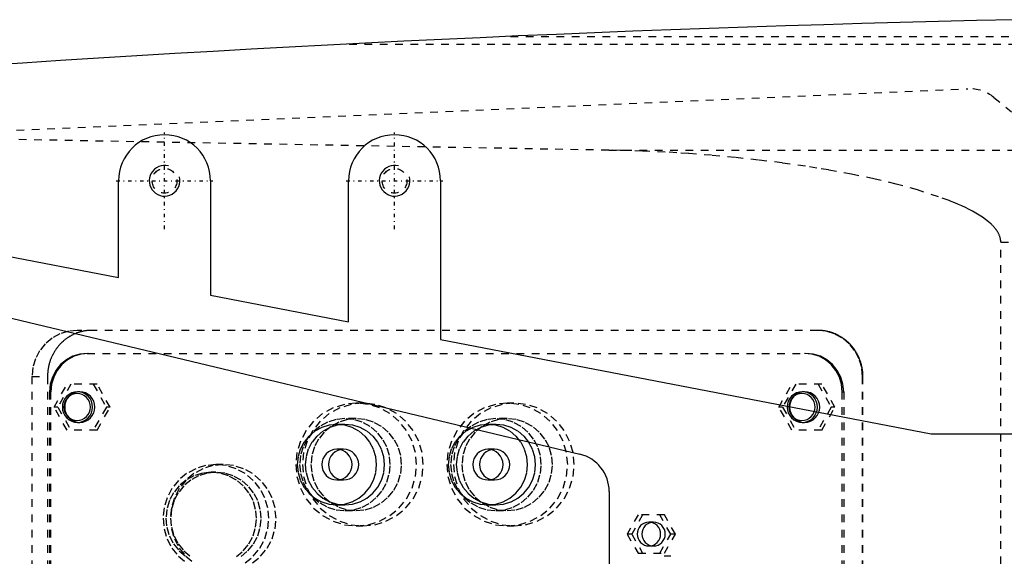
# Model space of a CAD drawing. Extents: x -1055 to 181, y -120 to 120.
# Tile 4 of 8: x -819 to -690, y 9 to 79. Entities that reach past the tile are written whole.
import ezdxf

# ---------------------------------------------------------------- set-up
doc = ezdxf.new("R2010")
doc.units = 0
doc.linetypes.add('CENTER', pattern=[1.5, 0.45, -0.5, 0.05, -0.5])
doc.linetypes.add('DASHED', pattern=[2, 1, -1])
for name, color, linetype in [('AM_0', 7, 'CONTINUOUS'), ('AM_10', 7, 'CONTINUOUS'), ('AM_3', 7, 'DASHED'), ('AM_7', 7, 'CENTER')]:
    doc.layers.add(name, color=color, linetype=linetype)

msp = doc.modelspace()

# ---------------------------------------------------------------- linework, layer by layer
at = {"layer": 'AM_0', "color": 7, "linetype": 'CONTINUOUS'}
for p, q in [((-806, 45.38), (-806, 58)), ((-794, 58), (-794, 43.08)), ((-776, 39.62), (-776, 58)), ((-764, 58), (-764, 37.31)), ((-830, 50), (-806, 45.38)), ((-794, 43.08), (-776, 39.62)), ((-828.85, 42.23), (-745.84, 22.36)), ((-764, 37.31), (-700, 25)), ((-700, 25), (-686.46, 25)), ((-742, 17.5), (-742, 7))]:
    msp.add_line(p, q, dxfattribs=at)
for centre, radius, start, end in [((-623.05, -2920.27), 3000, 91.26165, 97.35313), ((-800, 58), 6, 0, 180), ((-770, 58), 6, 0, 180), ((-747, 17.5), 5, 0, 76.5442)]:
    msp.add_arc(centre, radius, start, end, dxfattribs=at)
at = {"layer": 'AM_10', "color": 7, "linetype": 'CONTINUOUS'}
for centre in [(-800, 58), (-770, 58)]:
    msp.add_arc(centre, 2, 75, 15, dxfattribs=at)
at = {"layer": 'AM_3', "color": 6, "linetype": 'DASHED'}
for p, q in [((-775.92, 75.83), (-534.85, 75.83)), ((-754.88, 76.83), (-538.61, 76.83)), ((-925.22, 60), (-695.22, 70)), ((-691.83, 68.87), (-681.34, 60.27)), ((-742.03, 61.98), (-839.33, 63.73)), ((-742.03, 61.98), (-683.43, 61.98)), ((-690.94, 50), (-563.33, 50)), ((-690.94, -50), (-690.94, 50)), ((-714.78, 38.5), (-811.38, 38.5)), ((-810.08, 35.5), (-716.35, 35.5)), ((-817.29, 32.5), (-817.29, -32.5)), ((-817.29, 32.5), (-815.26, 32.5)), ((-815.26, 32.5), (-815.26, -32.5)), ((-708.96, -32.5), (-708.96, 32.5)), ((-708.96, 32.5), (-708.91, 32.5)), ((-708.91, -32.5), (-708.91, 32.5)), ((-814.41, 28.5), (-812.71, 31.5)), ((-812.22, 31.5), (-813.93, 28.5)), ((-808.81, 31.5), (-812.71, 31.5)), ((-809.3, 31.5), (-807.59, 28.5)), ((-807.1, 28.5), (-808.81, 31.5)), ((-719.87, 28.5), (-718.17, 31.5)), ((-717.68, 31.5), (-719.39, 28.5)), ((-714.27, 31.5), (-718.17, 31.5)), ((-714.75, 31.5), (-713.05, 28.5)), ((-712.56, 28.5), (-714.27, 31.5)), ((-815, 30.5), (-814.83, 30.5)), ((-815, 30.5), (-815, -30.5)), ((-814.83, -30.5), (-814.83, 30.5)), ((-811.05, 30.5), (-811.36, 30.5)), ((-716.51, 30.5), (-716.82, 30.5)), ((-711.6, 30.5), (-711.42, 30.5)), ((-711.6, -30.5), (-711.6, 30.5)), ((-711.42, 30.5), (-711.42, -30.5)), ((-812.71, 25.5), (-814.41, 28.5)), ((-813.93, 28.5), (-814.41, 28.5)), ((-813.93, 28.5), (-812.22, 25.5)), ((-807.59, 28.5), (-809.3, 25.5)), ((-808.81, 25.5), (-807.1, 28.5)), ((-807.1, 28.5), (-807.59, 28.5)), ((-774.13, 29), (-775, 29)), ((-754.43, 29), (-755.3, 29)), ((-718.17, 25.5), (-719.87, 28.5)), ((-719.39, 28.5), (-719.87, 28.5)), ((-719.39, 28.5), (-717.68, 25.5)), ((-713.05, 28.5), (-714.75, 25.5)), ((-714.27, 25.5), (-712.56, 28.5)), ((-712.56, 28.5), (-713.05, 28.5)), ((-775, 27), (-776.47, 27)), ((-755.3, 27), (-756.78, 27)), ((-811.36, 26.5), (-811.05, 26.5)), ((-776.47, 26.25), (-777.52, 26.25)), ((-756.78, 26.25), (-757.82, 26.25)), ((-716.82, 26.5), (-716.51, 26.5)), ((-808.81, 25.5), (-812.71, 25.5)), ((-714.27, 25.5), (-718.17, 25.5)), ((-776.65, 23), (-777.52, 23)), ((-756.95, 23), (-757.82, 23)), ((-792.35, 21), (-793.3, 21)), ((-793.3, 20), (-793.91, 20)), ((-777.52, 19), (-776.65, 19)), ((-757.82, 19), (-756.95, 19)), ((-777.52, 15.75), (-776.47, 15.75)), ((-757.82, 15.75), (-756.78, 15.75)), ((-776.47, 15), (-775, 15)), ((-756.78, 15), (-755.3, 15)), ((-738.24, 14.45), (-739.67, 11.95)), ((-737.64, 14.45), (-739.06, 11.95)), ((-734.79, 14.45), (-738.24, 14.45)), ((-733.98, 11.95), (-735.4, 14.45)), ((-733.37, 11.95), (-734.79, 14.45)), ((-775, 13), (-774.13, 13)), ((-755.3, 13), (-754.43, 13)), ((-736.22, 13.5), (-736.82, 13.5)), ((-739.67, 11.95), (-738.24, 9.45)), ((-739.06, 11.95), (-739.67, 11.95)), ((-739.06, 11.95), (-737.64, 9.45)), ((-735.4, 9.45), (-733.98, 11.95)), ((-734.79, 9.45), (-733.37, 11.95)), ((-733.37, 11.95), (-733.98, 11.95)), ((-736.82, 10.4), (-736.22, 10.4)), ((-738.24, 9.45), (-734.79, 9.45)), ((-733.95, 9.05), (-734.84, 9.05))]:
    msp.add_line(p, q, dxfattribs=at)
for points in [[(-811.38, 38.5), (-812.53, 38.38), (-813.64, 38.04), (-814.66, 37.49), (-815.56, 36.74), (-816.29, 35.83), (-816.84, 34.8), (-817.17, 33.67), (-817.29, 32.5)], [(-708.96, 32.5), (-709.07, 33.67), (-709.41, 34.8), (-709.96, 35.83), (-710.69, 36.74), (-711.59, 37.49), (-712.61, 38.04), (-713.72, 38.38), (-714.87, 38.5)], [(-810.08, 35.5), (-811.04, 35.4), (-811.96, 35.12), (-812.81, 34.66), (-813.56, 34.04), (-814.17, 33.28), (-814.63, 32.41), (-814.91, 31.48), (-815, 30.5)], [(-809.9, 35.5), (-810.86, 35.4), (-811.79, 35.12), (-812.64, 34.66), (-813.38, 34.04), (-814, 33.28), (-814.45, 32.41), (-814.73, 31.48), (-814.83, 30.5)], [(-711.6, 30.5), (-711.69, 31.48), (-711.97, 32.41), (-712.43, 33.28), (-713.04, 34.04), (-713.78, 34.66), (-714.63, 35.12), (-715.56, 35.4), (-716.52, 35.5)], [(-711.42, 30.5), (-711.52, 31.48), (-711.8, 32.41), (-712.25, 33.28), (-712.86, 34.04), (-713.61, 34.66), (-714.46, 35.12), (-715.38, 35.4), (-716.35, 35.5)], [(-789.47, 8.18), (-788.43, 9.05), (-787.57, 10.11), (-786.94, 11.32), (-786.54, 12.63), (-786.41, 14), (-786.54, 15.37), (-786.94, 16.68), (-787.57, 17.89), (-788.43, 18.95), (-789.47, 19.82), (-790.67, 20.47), (-791.96, 20.87), (-793.3, 21), (-794.65, 20.87), (-795.94, 20.47), (-797.13, 19.82), (-798.18, 18.95), (-799.04, 17.89), (-799.67, 16.68), (-800.07, 15.37), (-800.2, 14), (-800.07, 12.63), (-799.67, 11.32), (-799.04, 10.11), (-798.18, 9.05), (-797.13, 8.18)], [(-788.52, 8.18), (-787.47, 9.05), (-786.62, 10.11), (-785.98, 11.32), (-785.59, 12.63), (-785.46, 14), (-785.59, 15.37), (-785.98, 16.68), (-786.62, 17.89), (-787.47, 18.95), (-788.52, 19.82), (-789.71, 20.47), (-791, 20.87), (-792.35, 21), (-793.69, 20.87), (-794.99, 20.47), (-796.18, 19.82), (-797.22, 18.95), (-798.08, 17.89), (-798.72, 16.68), (-799.11, 15.37), (-799.24, 14), (-799.11, 12.63), (-798.72, 11.32), (-798.08, 10.11), (-797.22, 9.05), (-796.18, 8.18)], [(-790.63, 9.01), (-789.73, 9.76), (-789, 10.67), (-788.45, 11.7), (-788.12, 12.83), (-788, 14), (-788.12, 15.17), (-788.45, 16.3), (-789, 17.33), (-789.73, 18.24), (-790.63, 18.99), (-791.65, 19.54), (-792.76, 19.88), (-793.91, 20), (-795.06, 19.88), (-796.17, 19.54), (-797.19, 18.99), (-798.09, 18.24), (-798.82, 17.33), (-799.37, 16.3), (-799.71, 15.17), (-799.82, 14), (-799.71, 12.83), (-799.37, 11.7), (-798.82, 10.67), (-798.09, 9.76), (-797.19, 9.01)], [(-790.02, 9.01), (-789.13, 9.76), (-788.39, 10.67), (-787.85, 11.7), (-787.51, 12.83), (-787.4, 14), (-787.51, 15.17), (-787.85, 16.3), (-788.39, 17.33), (-789.13, 18.24), (-790.02, 18.99), (-791.04, 19.54), (-792.15, 19.88), (-793.3, 20), (-794.46, 19.88), (-795.57, 19.54), (-796.59, 18.99), (-797.48, 18.24), (-798.22, 17.33), (-798.76, 16.3), (-799.1, 15.17), (-799.21, 14), (-799.1, 12.83), (-798.76, 11.7), (-798.22, 10.67), (-797.48, 9.76), (-796.59, 9.01)]]:
    msp.add_lwpolyline(points, dxfattribs=at)
for points in [[(-811.36, 30.5), (-811.74, 30.46), (-812.11, 30.35), (-812.45, 30.16), (-812.75, 29.91), (-813, 29.61), (-813.18, 29.27), (-813.29, 28.89), (-813.33, 28.5), (-813.29, 28.11), (-813.18, 27.73), (-813, 27.39), (-812.75, 27.09), (-812.45, 26.84), (-812.11, 26.65), (-811.74, 26.54), (-811.36, 26.5), (-810.97, 26.54), (-810.6, 26.65), (-810.26, 26.84), (-809.96, 27.09), (-809.72, 27.39), (-809.54, 27.73), (-809.43, 28.11), (-809.39, 28.5), (-809.43, 28.89), (-809.54, 29.27), (-809.72, 29.61), (-809.96, 29.91), (-810.26, 30.16), (-810.6, 30.35), (-810.97, 30.46)], [(-811.4, 26.75), (-811.06, 26.78), (-810.74, 26.88), (-810.44, 27.04), (-810.18, 27.26), (-809.97, 27.53), (-809.81, 27.83), (-809.71, 28.16), (-809.68, 28.5), (-809.71, 28.84), (-809.81, 29.17), (-809.97, 29.47), (-810.18, 29.74), (-810.44, 29.96), (-810.74, 30.12), (-811.06, 30.22), (-811.4, 30.25), (-811.74, 30.22), (-812.06, 30.12), (-812.36, 29.96), (-812.62, 29.74), (-812.83, 29.47), (-812.99, 29.17), (-813.09, 28.84), (-813.12, 28.5), (-813.09, 28.16), (-812.99, 27.83), (-812.83, 27.53), (-812.62, 27.26), (-812.36, 27.04), (-812.06, 26.88), (-811.74, 26.78)], [(-811.05, 30.5), (-811.44, 30.46), (-811.81, 30.35), (-812.15, 30.16), (-812.45, 29.91), (-812.69, 29.61), (-812.87, 29.27), (-812.99, 28.89), (-813.02, 28.5), (-812.99, 28.11), (-812.87, 27.73), (-812.69, 27.39), (-812.45, 27.09), (-812.15, 26.84), (-811.81, 26.65), (-811.44, 26.54), (-811.05, 26.5), (-810.67, 26.54), (-810.3, 26.65), (-809.96, 26.84), (-809.66, 27.09), (-809.42, 27.39), (-809.23, 27.73), (-809.12, 28.11), (-809.08, 28.5), (-809.12, 28.89), (-809.23, 29.27), (-809.42, 29.61), (-809.66, 29.91), (-809.96, 30.16), (-810.3, 30.35), (-810.67, 30.46)], [(-716.82, 30.5), (-717.2, 30.46), (-717.57, 30.35), (-717.91, 30.16), (-718.21, 29.91), (-718.45, 29.61), (-718.64, 29.27), (-718.75, 28.89), (-718.79, 28.5), (-718.75, 28.11), (-718.64, 27.73), (-718.45, 27.39), (-718.21, 27.09), (-717.91, 26.84), (-717.57, 26.65), (-717.2, 26.54), (-716.82, 26.5), (-716.43, 26.54), (-716.06, 26.65), (-715.72, 26.84), (-715.42, 27.09), (-715.18, 27.39), (-715, 27.73), (-714.88, 28.11), (-714.85, 28.5), (-714.88, 28.89), (-715, 29.27), (-715.18, 29.61), (-715.42, 29.91), (-715.72, 30.16), (-716.06, 30.35), (-716.43, 30.46)], [(-716.86, 26.75), (-716.52, 26.78), (-716.2, 26.88), (-715.9, 27.04), (-715.64, 27.26), (-715.43, 27.53), (-715.27, 27.83), (-715.17, 28.16), (-715.14, 28.5), (-715.17, 28.84), (-715.27, 29.17), (-715.43, 29.47), (-715.64, 29.74), (-715.9, 29.96), (-716.2, 30.12), (-716.52, 30.22), (-716.86, 30.25), (-717.2, 30.22), (-717.52, 30.12), (-717.82, 29.96), (-718.08, 29.74), (-718.29, 29.47), (-718.45, 29.17), (-718.55, 28.84), (-718.58, 28.5), (-718.55, 28.16), (-718.45, 27.83), (-718.29, 27.53), (-718.08, 27.26), (-717.82, 27.04), (-717.52, 26.88), (-717.2, 26.78)], [(-716.51, 30.5), (-716.9, 30.46), (-717.27, 30.35), (-717.61, 30.16), (-717.91, 29.91), (-718.15, 29.61), (-718.33, 29.27), (-718.44, 28.89), (-718.48, 28.5), (-718.44, 28.11), (-718.33, 27.73), (-718.15, 27.39), (-717.91, 27.09), (-717.61, 26.84), (-717.27, 26.65), (-716.9, 26.54), (-716.51, 26.5), (-716.13, 26.54), (-715.76, 26.65), (-715.42, 26.84), (-715.12, 27.09), (-714.88, 27.39), (-714.69, 27.73), (-714.58, 28.11), (-714.54, 28.5), (-714.58, 28.89), (-714.69, 29.27), (-714.88, 29.61), (-715.12, 29.91), (-715.42, 30.16), (-715.76, 30.35), (-716.13, 30.46)], [(-775, 13), (-773.46, 13.15), (-771.98, 13.61), (-770.62, 14.35), (-769.43, 15.34), (-768.45, 16.56), (-767.72, 17.94), (-767.27, 19.44), (-767.12, 21), (-767.27, 22.56), (-767.72, 24.06), (-768.45, 25.44), (-769.43, 26.66), (-770.62, 27.65), (-771.98, 28.39), (-773.46, 28.85), (-775, 29), (-776.54, 28.85), (-778.01, 28.39), (-779.38, 27.65), (-780.57, 26.66), (-781.55, 25.44), (-782.28, 24.06), (-782.73, 22.56), (-782.88, 21), (-782.73, 19.44), (-782.28, 17.94), (-781.55, 16.56), (-780.57, 15.34), (-779.38, 14.35), (-778.01, 13.61), (-776.54, 13.15)], [(-774.13, 13), (-772.59, 13.15), (-771.12, 13.61), (-769.75, 14.35), (-768.56, 15.34), (-767.58, 16.56), (-766.85, 17.94), (-766.4, 19.44), (-766.25, 21), (-766.4, 22.56), (-766.85, 24.06), (-767.58, 25.44), (-768.56, 26.66), (-769.75, 27.65), (-771.12, 28.39), (-772.59, 28.85), (-774.13, 29), (-775.67, 28.85), (-777.15, 28.39), (-778.51, 27.65), (-779.7, 26.66), (-780.68, 25.44), (-781.41, 24.06), (-781.86, 22.56), (-782.01, 21), (-781.86, 19.44), (-781.41, 17.94), (-780.68, 16.56), (-779.7, 15.34), (-778.51, 14.35), (-777.15, 13.61), (-775.67, 13.15)], [(-755.3, 13), (-753.77, 13.15), (-752.29, 13.61), (-750.93, 14.35), (-749.73, 15.34), (-748.75, 16.56), (-748.02, 17.94), (-747.58, 19.44), (-747.42, 21), (-747.58, 22.56), (-748.02, 24.06), (-748.75, 25.44), (-749.73, 26.66), (-750.93, 27.65), (-752.29, 28.39), (-753.77, 28.85), (-755.3, 29), (-756.84, 28.85), (-758.32, 28.39), (-759.68, 27.65), (-760.87, 26.66), (-761.85, 25.44), (-762.58, 24.06), (-763.03, 22.56), (-763.18, 21), (-763.03, 19.44), (-762.58, 17.94), (-761.85, 16.56), (-760.87, 15.34), (-759.68, 14.35), (-758.32, 13.61), (-756.84, 13.15)], [(-754.43, 13), (-752.9, 13.15), (-751.42, 13.61), (-750.06, 14.35), (-748.86, 15.34), (-747.88, 16.56), (-747.16, 17.94), (-746.71, 19.44), (-746.56, 21), (-746.71, 22.56), (-747.16, 24.06), (-747.88, 25.44), (-748.86, 26.66), (-750.06, 27.65), (-751.42, 28.39), (-752.9, 28.85), (-754.43, 29), (-755.97, 28.85), (-757.45, 28.39), (-758.81, 27.65), (-760.01, 26.66), (-760.99, 25.44), (-761.71, 24.06), (-762.16, 22.56), (-762.31, 21), (-762.16, 19.44), (-761.71, 17.94), (-760.99, 16.56), (-760.01, 15.34), (-758.81, 14.35), (-757.45, 13.61), (-755.97, 13.15)], [(-776.47, 15), (-775.32, 15.12), (-774.21, 15.46), (-773.19, 16.01), (-772.3, 16.76), (-771.56, 17.67), (-771.02, 18.7), (-770.68, 19.83), (-770.57, 21), (-770.68, 22.17), (-771.02, 23.3), (-771.56, 24.33), (-772.3, 25.24), (-773.19, 25.99), (-774.21, 26.54), (-775.32, 26.88), (-776.47, 27), (-777.63, 26.88), (-778.74, 26.54), (-779.76, 25.99), (-780.65, 25.24), (-781.39, 24.33), (-781.93, 23.3), (-782.27, 22.17), (-782.38, 21), (-782.27, 19.83), (-781.93, 18.7), (-781.39, 17.67), (-780.65, 16.76), (-779.76, 16.01), (-778.74, 15.46), (-777.63, 15.12)], [(-775, 15), (-773.85, 15.12), (-772.74, 15.46), (-771.72, 16.01), (-770.82, 16.76), (-770.09, 17.67), (-769.54, 18.7), (-769.2, 19.83), (-769.09, 21), (-769.2, 22.17), (-769.54, 23.3), (-770.09, 24.33), (-770.82, 25.24), (-771.72, 25.99), (-772.74, 26.54), (-773.85, 26.88), (-775, 27), (-776.15, 26.88), (-777.26, 26.54), (-778.28, 25.99), (-779.18, 25.24), (-779.91, 24.33), (-780.46, 23.3), (-780.79, 22.17), (-780.91, 21), (-780.79, 19.83), (-780.46, 18.7), (-779.91, 17.67), (-779.18, 16.76), (-778.28, 16.01), (-777.26, 15.46), (-776.15, 15.12)], [(-756.78, 15), (-755.63, 15.12), (-754.52, 15.46), (-753.5, 16.01), (-752.6, 16.76), (-751.87, 17.67), (-751.32, 18.7), (-750.98, 19.83), (-750.87, 21), (-750.98, 22.17), (-751.32, 23.3), (-751.87, 24.33), (-752.6, 25.24), (-753.5, 25.99), (-754.52, 26.54), (-755.63, 26.88), (-756.78, 27), (-757.93, 26.88), (-759.04, 26.54), (-760.06, 25.99), (-760.96, 25.24), (-761.69, 24.33), (-762.24, 23.3), (-762.57, 22.17), (-762.69, 21), (-762.57, 19.83), (-762.24, 18.7), (-761.69, 17.67), (-760.96, 16.76), (-760.06, 16.01), (-759.04, 15.46), (-757.93, 15.12)], [(-755.3, 15), (-754.15, 15.12), (-753.04, 15.46), (-752.02, 16.01), (-751.12, 16.76), (-750.39, 17.67), (-749.84, 18.7), (-749.51, 19.83), (-749.39, 21), (-749.51, 22.17), (-749.84, 23.3), (-750.39, 24.33), (-751.12, 25.24), (-752.02, 25.99), (-753.04, 26.54), (-754.15, 26.88), (-755.3, 27), (-756.46, 26.88), (-757.56, 26.54), (-758.59, 25.99), (-759.48, 25.24), (-760.22, 24.33), (-760.76, 23.3), (-761.1, 22.17), (-761.21, 21), (-761.1, 19.83), (-760.76, 18.7), (-760.22, 17.67), (-759.48, 16.76), (-758.59, 16.01), (-757.56, 15.46), (-756.46, 15.12)], [(-777.52, 15.75), (-776.51, 15.85), (-775.54, 16.15), (-774.64, 16.63), (-773.86, 17.29), (-773.22, 18.08), (-772.74, 18.99), (-772.45, 19.98), (-772.35, 21), (-772.45, 22.02), (-772.74, 23.01), (-773.22, 23.92), (-773.86, 24.71), (-774.64, 25.37), (-775.54, 25.85), (-776.51, 26.15), (-777.52, 26.25), (-778.53, 26.15), (-779.5, 25.85), (-780.39, 25.37), (-781.17, 24.71), (-781.82, 23.92), (-782.29, 23.01), (-782.59, 22.02), (-782.69, 21), (-782.59, 19.98), (-782.29, 18.99), (-781.82, 18.08), (-781.17, 17.29), (-780.39, 16.63), (-779.5, 16.15), (-778.53, 15.85)], [(-776.47, 15.75), (-775.47, 15.85), (-774.5, 16.15), (-773.6, 16.63), (-772.82, 17.29), (-772.18, 18.08), (-771.7, 18.99), (-771.4, 19.98), (-771.3, 21), (-771.4, 22.02), (-771.7, 23.01), (-772.18, 23.92), (-772.82, 24.71), (-773.6, 25.37), (-774.5, 25.85), (-775.47, 26.15), (-776.47, 26.25), (-777.48, 26.15), (-778.45, 25.85), (-779.35, 25.37), (-780.13, 24.71), (-780.77, 23.92), (-781.25, 23.01), (-781.55, 22.02), (-781.65, 21), (-781.55, 19.98), (-781.25, 18.99), (-780.77, 18.08), (-780.13, 17.29), (-779.35, 16.63), (-778.45, 16.15), (-777.48, 15.85)], [(-757.82, 15.75), (-756.81, 15.85), (-755.84, 16.15), (-754.95, 16.63), (-754.16, 17.29), (-753.52, 18.08), (-753.04, 18.99), (-752.75, 19.98), (-752.65, 21), (-752.75, 22.02), (-753.04, 23.01), (-753.52, 23.92), (-754.16, 24.71), (-754.95, 25.37), (-755.84, 25.85), (-756.81, 26.15), (-757.82, 26.25), (-758.83, 26.15), (-759.8, 25.85), (-760.69, 25.37), (-761.48, 24.71), (-762.12, 23.92), (-762.6, 23.01), (-762.89, 22.02), (-762.99, 21), (-762.89, 19.98), (-762.6, 18.99), (-762.12, 18.08), (-761.48, 17.29), (-760.69, 16.63), (-759.8, 16.15), (-758.83, 15.85)], [(-756.78, 15.75), (-755.77, 15.85), (-754.8, 16.15), (-753.91, 16.63), (-753.12, 17.29), (-752.48, 18.08), (-752, 18.99), (-751.71, 19.98), (-751.61, 21), (-751.71, 22.02), (-752, 23.01), (-752.48, 23.92), (-753.12, 24.71), (-753.91, 25.37), (-754.8, 25.85), (-755.77, 26.15), (-756.78, 26.25), (-757.79, 26.15), (-758.76, 25.85), (-759.65, 25.37), (-760.43, 24.71), (-761.08, 23.92), (-761.56, 23.01), (-761.85, 22.02), (-761.95, 21), (-761.85, 19.98), (-761.56, 18.99), (-761.08, 18.08), (-760.43, 17.29), (-759.65, 16.63), (-758.76, 16.15), (-757.79, 15.85)], [(-777.52, 19), (-777.13, 19.04), (-776.76, 19.15), (-776.42, 19.34), (-776.12, 19.59), (-775.88, 19.89), (-775.7, 20.23), (-775.59, 20.61), (-775.55, 21), (-775.59, 21.39), (-775.7, 21.77), (-775.88, 22.11), (-776.12, 22.41), (-776.42, 22.66), (-776.76, 22.85), (-777.13, 22.96), (-777.52, 23), (-777.9, 22.96), (-778.27, 22.85), (-778.61, 22.66), (-778.91, 22.41), (-779.15, 22.11), (-779.34, 21.77), (-779.45, 21.39), (-779.49, 21), (-779.45, 20.61), (-779.34, 20.23), (-779.15, 19.89), (-778.91, 19.59), (-778.61, 19.34), (-778.27, 19.15), (-777.9, 19.04)], [(-776.65, 19), (-776.26, 19.04), (-775.89, 19.15), (-775.55, 19.34), (-775.26, 19.59), (-775.01, 19.89), (-774.83, 20.23), (-774.72, 20.61), (-774.68, 21), (-774.72, 21.39), (-774.83, 21.77), (-775.01, 22.11), (-775.26, 22.41), (-775.55, 22.66), (-775.89, 22.85), (-776.26, 22.96), (-776.65, 23), (-777.03, 22.96), (-777.4, 22.85), (-777.74, 22.66), (-778.04, 22.41), (-778.29, 22.11), (-778.47, 21.77), (-778.58, 21.39), (-778.62, 21), (-778.58, 20.61), (-778.47, 20.23), (-778.29, 19.89), (-778.04, 19.59), (-777.74, 19.34), (-777.4, 19.15), (-777.03, 19.04)], [(-757.82, 19), (-757.44, 19.04), (-757.07, 19.15), (-756.73, 19.34), (-756.43, 19.59), (-756.18, 19.89), (-756, 20.23), (-755.89, 20.61), (-755.85, 21), (-755.89, 21.39), (-756, 21.77), (-756.18, 22.11), (-756.43, 22.41), (-756.73, 22.66), (-757.07, 22.85), (-757.44, 22.96), (-757.82, 23), (-758.2, 22.96), (-758.57, 22.85), (-758.91, 22.66), (-759.21, 22.41), (-759.46, 22.11), (-759.64, 21.77), (-759.75, 21.39), (-759.79, 21), (-759.75, 20.61), (-759.64, 20.23), (-759.46, 19.89), (-759.21, 19.59), (-758.91, 19.34), (-758.57, 19.15), (-758.2, 19.04)], [(-756.95, 19), (-756.57, 19.04), (-756.2, 19.15), (-755.86, 19.34), (-755.56, 19.59), (-755.31, 19.89), (-755.13, 20.23), (-755.02, 20.61), (-754.98, 21), (-755.02, 21.39), (-755.13, 21.77), (-755.31, 22.11), (-755.56, 22.41), (-755.86, 22.66), (-756.2, 22.85), (-756.57, 22.96), (-756.95, 23), (-757.34, 22.96), (-757.71, 22.85), (-758.05, 22.66), (-758.35, 22.41), (-758.59, 22.11), (-758.77, 21.77), (-758.88, 21.39), (-758.92, 21), (-758.88, 20.61), (-758.77, 20.23), (-758.59, 19.89), (-758.35, 19.59), (-758.05, 19.34), (-757.71, 19.15), (-757.34, 19.04)], [(-736.82, 13.5), (-737.12, 13.47), (-737.41, 13.38), (-737.67, 13.24), (-737.9, 13.05), (-738.09, 12.81), (-738.23, 12.54), (-738.32, 12.25), (-738.35, 11.95), (-738.32, 11.65), (-738.23, 11.36), (-738.09, 11.09), (-737.9, 10.85), (-737.67, 10.66), (-737.41, 10.52), (-737.12, 10.43), (-736.82, 10.4), (-736.53, 10.43), (-736.24, 10.52), (-735.98, 10.66), (-735.74, 10.85), (-735.55, 11.09), (-735.41, 11.36), (-735.33, 11.65), (-735.3, 11.95), (-735.33, 12.25), (-735.41, 12.54), (-735.55, 12.81), (-735.74, 13.05), (-735.98, 13.24), (-736.24, 13.38), (-736.53, 13.47)], [(-736.22, 13.5), (-736.51, 13.47), (-736.8, 13.38), (-737.06, 13.24), (-737.29, 13.05), (-737.48, 12.81), (-737.63, 12.54), (-737.71, 12.25), (-737.74, 11.95), (-737.71, 11.65), (-737.63, 11.36), (-737.48, 11.09), (-737.29, 10.85), (-737.06, 10.66), (-736.8, 10.52), (-736.51, 10.43), (-736.22, 10.4), (-735.92, 10.43), (-735.63, 10.52), (-735.37, 10.66), (-735.14, 10.85), (-734.95, 11.09), (-734.81, 11.36), (-734.72, 11.65), (-734.69, 11.95), (-734.72, 12.25), (-734.81, 12.54), (-734.95, 12.81), (-735.14, 13.05), (-735.37, 13.24), (-735.63, 13.38), (-735.92, 13.47)]]:
    msp.add_lwpolyline(points, close=True, dxfattribs=at)
for points in [[(-690.94, 50, 0), (-690.94, 50.04, 0), (-690.94, 50.12, 0), (-690.94, 50.2, 0), (-690.95, 50.24, 0), (-690.95, 50.28, 0), (-690.96, 50.36, 0), (-690.98, 50.44, 0), (-691, 50.52, 0), (-691.02, 50.6, 0), (-691.04, 50.68, 0), (-691.05, 50.72, 0), (-691.06, 50.76, 0), (-691.09, 50.83, 0), (-691.12, 50.91, 0), (-691.15, 50.99, 0), (-691.19, 51.06, 0), (-691.22, 51.14, 0), (-691.24, 51.18, 0), (-691.26, 51.21, 0), (-691.3, 51.29, 0), (-691.35, 51.36, 0), (-691.37, 51.4, 0), (-691.39, 51.43, 0), (-691.44, 51.5, 0), (-691.48, 51.57, 0), (-691.51, 51.61, 0), (-691.53, 51.64, 0), (-691.58, 51.71, 0), (-691.64, 51.78, 0), (-691.69, 51.84, 0), (-691.74, 51.91, 0), (-691.8, 51.97, 0), (-691.83, 52, 0), (-691.86, 52.03, 0), (-691.91, 52.09, 0), (-691.97, 52.15, 0), (-692.03, 52.21, 0), (-692.08, 52.27, 0), (-692.14, 52.33, 0), (-692.17, 52.36, 0), (-692.2, 52.38, 0), (-692.26, 52.44, 0), (-692.32, 52.49, 0), (-692.53, 52.67, 0), (-692.91, 52.97, 0), (-693.31, 53.26, 0), (-693.52, 53.39, 0), (-693.73, 53.53, 0), (-694.16, 53.79, 0), (-694.6, 54.03, 0), (-695.06, 54.27, 0), (-695.52, 54.5, 0), (-695.99, 54.72, 0), (-696.22, 54.82, 0), (-696.46, 54.93, 0), (-696.93, 55.13, 0), (-697.41, 55.32, 0), (-697.64, 55.41, 0), (-699.05, 55.93, 0), (-701.78, 56.8, 0), (-704.59, 57.57, 0), (-707.47, 58.25, 0), (-710.41, 58.86, 0), (-713.39, 59.41, 0), (-714.9, 59.66, 0), (-716.41, 59.9, 0), (-719.46, 60.33, 0), (-722.52, 60.71, 0), (-725.58, 61.04, 0), (-728.64, 61.32, 0), (-731.68, 61.55, 0), (-733.19, 61.65, 0), (-734.69, 61.74, 0), (-737.67, 61.87, 0), (-740.59, 61.96, 0), (-742.03, 61.98, 0)], [(-809.53, 38.5, 0), (-809.57, 38.5, 0), (-809.65, 38.5, 0), (-809.73, 38.5, 0), (-809.77, 38.49, 0), (-809.81, 38.49, 0), (-809.89, 38.49, 0), (-809.97, 38.48, 0), (-810.05, 38.47, 0), (-810.14, 38.47, 0), (-810.22, 38.46, 0), (-810.26, 38.45, 0), (-810.3, 38.45, 0), (-810.38, 38.43, 0), (-810.46, 38.42, 0), (-810.54, 38.41, 0), (-810.63, 38.39, 0), (-810.71, 38.37, 0), (-810.75, 38.36, 0), (-810.79, 38.35, 0), (-810.87, 38.33, 0), (-810.95, 38.31, 0), (-810.99, 38.3, 0), (-811.03, 38.29, 0), (-811.11, 38.27, 0), (-811.2, 38.24, 0), (-811.24, 38.23, 0), (-811.28, 38.22, 0), (-811.36, 38.19, 0), (-811.44, 38.16, 0), (-811.52, 38.13, 0), (-811.59, 38.1, 0), (-811.67, 38.07, 0), (-811.71, 38.05, 0), (-811.75, 38.03, 0), (-811.83, 38, 0), (-811.91, 37.96, 0), (-811.98, 37.92, 0), (-812.06, 37.88, 0), (-812.13, 37.85, 0), (-812.17, 37.83, 0), (-812.21, 37.8, 0), (-812.28, 37.76, 0), (-812.36, 37.72, 0), (-812.43, 37.68, 0), (-812.5, 37.63, 0), (-812.57, 37.58, 0), (-812.61, 37.56, 0), (-812.64, 37.54, 0), (-812.71, 37.49, 0), (-812.78, 37.44, 0), (-812.85, 37.39, 0), (-812.92, 37.34, 0), (-812.99, 37.29, 0), (-813.02, 37.26, 0), (-813.05, 37.23, 0), (-813.12, 37.18, 0), (-813.18, 37.13, 0), (-813.24, 37.07, 0), (-813.31, 37.02, 0), (-813.37, 36.96, 0), (-813.4, 36.93, 0), (-813.43, 36.9, 0), (-813.48, 36.84, 0), (-813.54, 36.79, 0), (-813.57, 36.76, 0), (-813.6, 36.73, 0), (-813.66, 36.67, 0), (-813.71, 36.6, 0), (-813.74, 36.57, 0), (-813.77, 36.54, 0), (-813.82, 36.48, 0), (-813.87, 36.41, 0), (-813.93, 36.35, 0), (-813.98, 36.28, 0), (-814.03, 36.22, 0), (-814.06, 36.18, 0), (-814.08, 36.15, 0), (-814.13, 36.08, 0), (-814.18, 36.01, 0), (-814.23, 35.94, 0), (-814.28, 35.86, 0), (-814.32, 35.79, 0), (-814.35, 35.75, 0), (-814.37, 35.72, 0), (-814.41, 35.64, 0), (-814.46, 35.56, 0), (-814.5, 35.49, 0), (-814.54, 35.41, 0), (-814.58, 35.33, 0), (-814.6, 35.29, 0), (-814.62, 35.25, 0), (-814.66, 35.17, 0), (-814.7, 35.09, 0), (-814.73, 35.01, 0), (-814.77, 34.93, 0), (-814.8, 34.85, 0), (-814.82, 34.81, 0), (-814.84, 34.77, 0), (-814.87, 34.69, 0), (-814.9, 34.6, 0), (-814.93, 34.52, 0), (-814.96, 34.43, 0), (-814.98, 34.35, 0), (-815, 34.31, 0), (-815.01, 34.26, 0), (-815.03, 34.18, 0), (-815.06, 34.09, 0), (-815.07, 34.05, 0), (-815.08, 34.01, 0), (-815.1, 33.92, 0), (-815.12, 33.83, 0), (-815.13, 33.79, 0), (-815.14, 33.75, 0), (-815.15, 33.66, 0), (-815.17, 33.57, 0), (-815.18, 33.49, 0), (-815.2, 33.4, 0), (-815.21, 33.31, 0), (-815.21, 33.27, 0), (-815.22, 33.23, 0), (-815.23, 33.14, 0), (-815.24, 33.06, 0), (-815.24, 32.97, 0), (-815.25, 32.88, 0), (-815.25, 32.8, 0), (-815.26, 32.75, 0), (-815.26, 32.71, 0), (-815.26, 32.63, 0), (-815.26, 32.54, 0), (-815.26, 32.5, 0)], [(-708.91, 32.5, 0), (-708.91, 32.54, 0), (-708.91, 32.63, 0), (-708.92, 32.71, 0), (-708.92, 32.75, 0), (-708.92, 32.8, 0), (-708.92, 32.88, 0), (-708.93, 32.97, 0), (-708.94, 33.05, 0), (-708.94, 33.14, 0), (-708.95, 33.22, 0), (-708.96, 33.27, 0), (-708.97, 33.31, 0), (-708.98, 33.4, 0), (-708.99, 33.48, 0), (-709.01, 33.57, 0), (-709.02, 33.65, 0), (-709.04, 33.74, 0), (-709.05, 33.78, 0), (-709.06, 33.83, 0), (-709.08, 33.91, 0), (-709.1, 34, 0), (-709.11, 34.04, 0), (-709.12, 34.08, 0), (-709.14, 34.17, 0), (-709.17, 34.25, 0), (-709.18, 34.3, 0), (-709.19, 34.34, 0), (-709.22, 34.42, 0), (-709.25, 34.51, 0), (-709.28, 34.59, 0), (-709.31, 34.67, 0), (-709.34, 34.76, 0), (-709.36, 34.8, 0), (-709.38, 34.84, 0), (-709.41, 34.92, 0), (-709.45, 35, 0), (-709.48, 35.08, 0), (-709.52, 35.16, 0), (-709.56, 35.24, 0), (-709.58, 35.28, 0), (-709.6, 35.32, 0), (-709.64, 35.4, 0), (-709.68, 35.47, 0), (-709.73, 35.55, 0), (-709.77, 35.63, 0), (-709.82, 35.7, 0), (-709.84, 35.74, 0), (-709.86, 35.78, 0), (-709.91, 35.85, 0), (-709.96, 35.92, 0), (-710.01, 35.99, 0), (-710.06, 36.06, 0), (-710.11, 36.13, 0), (-710.14, 36.17, 0), (-710.16, 36.2, 0), (-710.21, 36.27, 0), (-710.27, 36.34, 0), (-710.32, 36.4, 0), (-710.38, 36.47, 0), (-710.43, 36.53, 0), (-710.46, 36.56, 0), (-710.49, 36.59, 0), (-710.55, 36.65, 0), (-710.6, 36.71, 0), (-710.63, 36.74, 0), (-710.66, 36.77, 0), (-710.72, 36.83, 0), (-710.78, 36.89, 0), (-710.81, 36.92, 0), (-710.84, 36.95, 0), (-710.9, 37, 0), (-710.97, 37.06, 0), (-711.03, 37.12, 0), (-711.1, 37.17, 0), (-711.16, 37.22, 0), (-711.2, 37.25, 0), (-711.23, 37.28, 0), (-711.3, 37.33, 0), (-711.37, 37.38, 0), (-711.44, 37.43, 0), (-711.51, 37.48, 0), (-711.58, 37.53, 0), (-711.62, 37.55, 0), (-711.65, 37.58, 0), (-711.73, 37.62, 0), (-711.8, 37.67, 0), (-711.87, 37.71, 0), (-711.95, 37.76, 0), (-712.03, 37.8, 0), (-712.06, 37.82, 0), (-712.1, 37.84, 0), (-712.18, 37.88, 0), (-712.26, 37.92, 0), (-712.34, 37.95, 0), (-712.42, 37.99, 0), (-712.5, 38.03, 0), (-712.54, 38.04, 0), (-712.58, 38.06, 0), (-712.66, 38.09, 0), (-712.74, 38.12, 0), (-712.82, 38.16, 0), (-712.9, 38.18, 0), (-712.98, 38.21, 0), (-713.03, 38.23, 0), (-713.07, 38.24, 0), (-713.15, 38.26, 0), (-713.23, 38.29, 0), (-713.28, 38.3, 0), (-713.32, 38.31, 0), (-713.4, 38.33, 0), (-713.49, 38.35, 0), (-713.53, 38.36, 0), (-713.57, 38.37, 0), (-713.65, 38.39, 0), (-713.74, 38.4, 0), (-713.82, 38.42, 0), (-713.91, 38.43, 0), (-713.99, 38.45, 0), (-714.03, 38.45, 0), (-714.07, 38.46, 0), (-714.16, 38.47, 0), (-714.24, 38.47, 0), (-714.33, 38.48, 0), (-714.41, 38.49, 0), (-714.49, 38.49, 0), (-714.53, 38.49, 0), (-714.58, 38.5, 0), (-714.66, 38.5, 0), (-714.74, 38.5, 0), (-714.78, 38.5, 0)]]:
    msp.add_polyline3d(points, dxfattribs=at)
for centre in [(-800, 58), (-770, 58)]:
    msp.add_circle(centre, 1.62, dxfattribs=at)
msp.add_arc((-695, 65), 5, 50.6541, 92.4896, dxfattribs=at)
at = {"layer": 'AM_7', "color": 4, "linetype": 'CENTER'}
for p, q in [((-800, 51.7), (-800, 64.3)), ((-770, 51.7), (-770, 64.3)), ((-806.3, 58), (-793.7, 58)), ((-776.3, 58), (-763.7, 58))]:
    msp.add_line(p, q, dxfattribs=at)

doc.saveas('drawing.dxf')
